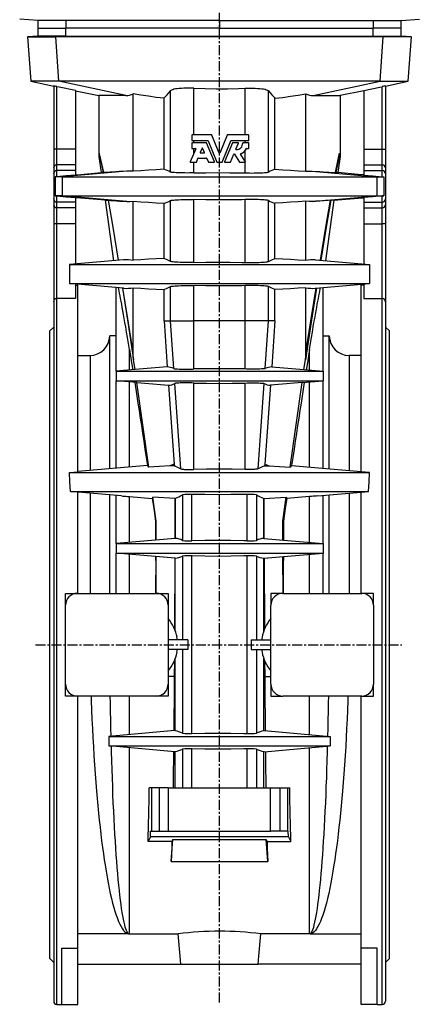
# Model space of a CAD drawing. Extents: x -1506 to 946, y -784 to 3315.
# Tile 4 of 7: x -1473 to -967, y 1193 to 2439. Entities that reach past the tile are written whole.
import ezdxf

# ---------------------------------------------------------------- set-up
doc = ezdxf.new("R2010")
doc.units = 0
doc.linetypes.add('CENTERX2', pattern=[20.32, 12.7, -2.54, 2.54, -2.54])
doc.layers.get('0').update_dxf_attribs({"linetype": 'CONTINUOUS'})

msp = doc.modelspace()

# ---------------------------------------------------------------- linework, layer by layer
at = {"color": 7, "linetype": 'CENTERX2'}
for p, q in [((-1220.2, 1194.9), (-1220.2, 3292.2)), ((-1453.3, 1647.7), (-989.2, 1647.7))]:
    msp.add_line(p, q, dxfattribs=at)
at = {"color": 7, "linetype": 'CONTINUOUS'}
for p, q in [((-1450.2, 2437.7), (-1473.2, 2439.4)), ((-1450.2, 2437.7), (-1450.2, 2427.7)), ((-1414.8, 2437.7), (-1450.2, 2437.7)), ((-1379.3, 2437.7), (-1414.8, 2437.7)), ((-1414.8, 2437.7), (-1414.8, 2437.7)), ((-1414.8, 2437.7), (-1414.8, 2427.7)), ((-1220.2, 2437.7), (-1379.3, 2437.7)), ((-1220.2, 2437.7), (-1220.2, 2439.4)), ((-1220.2, 2437.7), (-1061.2, 2437.7)), ((-1220.2, 2437.7), (-1220.2, 2427.7)), ((-1061.2, 2437.7), (-1025.7, 2437.7)), ((-1025.7, 2437.7), (-990.2, 2437.7)), ((-1025.7, 2437.7), (-1025.7, 2437.7)), ((-1025.7, 2437.7), (-1025.7, 2427.7)), ((-990.2, 2437.7), (-967.2, 2439.4)), ((-990.2, 2427.7), (-990.2, 2437.7)), ((-1450.2, 2417.7), (-1463.2, 2416.8)), ((-1450.2, 2427.7), (-1450.2, 2417.7)), ((-1450.2, 2427.7), (-1414.9, 2427.7)), ((-1414.9, 2417.7), (-1450.2, 2417.7)), ((-1427.6, 2416.8), (-1414.9, 2417.7)), ((-1414.8, 2427.7), (-1414.9, 2427.7)), ((-1414.9, 2417.7), (-1414.9, 2427.7)), ((-1414.9, 2417.7), (-1025.6, 2417.7)), ((-1220.2, 2427.7), (-1414.8, 2427.7)), ((-1220.2, 2427.7), (-1025.7, 2427.7)), ((-1025.7, 2427.7), (-1025.6, 2427.7)), ((-1025.6, 2417.7), (-1025.6, 2427.7)), ((-990.2, 2427.7), (-1025.6, 2427.7)), ((-1025.6, 2417.7), (-990.2, 2417.7)), ((-1012.9, 2416.8), (-1025.6, 2417.7)), ((-990.2, 2417.7), (-990.2, 2427.7)), ((-977.3, 2416.8), (-990.2, 2417.7)), ((-1463.2, 2416.8), (-1459.3, 2360.7)), ((-1463.2, 2416.8), (-1427.6, 2416.8)), ((-1012.9, 2416.8), (-1427.6, 2416.8)), ((-1423.7, 2360.7), (-1427.6, 2416.8)), ((-1016.7, 2360.7), (-1012.9, 2416.8)), ((-977.3, 2416.8), (-1012.9, 2416.8)), ((-981.2, 2360.7), (-977.3, 2416.8)), ((-1459.3, 2360.7), (-1430.2, 2354.6)), ((-1423.7, 2360.7), (-1459.3, 2360.7)), ((-1430.2, 2354.7), (-1430.2, 2274.9)), ((-1016.7, 2360.7), (-1423.7, 2360.7)), ((-1338.9, 2342.5), (-1423.7, 2360.7)), ((-1101.6, 2342.5), (-1016.7, 2360.7)), ((-1016.7, 2360.7), (-981.2, 2360.7)), ((-1010.2, 2354.6), (-981.2, 2360.7)), ((-1010.2, 2354.7), (-1010.2, 2274.9)), ((-1426.2, 2274.9), (-1426.2, 2353.8)), ((-1402.7, 2348.8), (-1402.7, 2274.9)), ((-1402.7, 2348.7), (-1373.2, 2342.5)), ((-1373.2, 2342.5), (-1373.2, 2268.9)), ((-1329.6, 2246.7), (-1329.6, 2344.6)), ((-1282.4, 2245.8), (-1282.4, 2348.5)), ((-1252.7, 2292.7), (-1252.7, 2351.8)), ((-1187.8, 2292.7), (-1187.8, 2351.8)), ((-1158.1, 2245.8), (-1158.1, 2348.5)), ((-1110.9, 2246.7), (-1110.9, 2344.6)), ((-1037.7, 2348.7), (-1067.3, 2342.5)), ((-1067.3, 2342.5), (-1067.3, 2268.9)), ((-1037.7, 2348.8), (-1037.7, 2274.9)), ((-1014.2, 2274.9), (-1014.2, 2353.8)), ((-1290.5, 2249.3), (-1290.5, 2339.1)), ((-1150, 2249.3), (-1150, 2339.1)), ((-1255.3, 2292.4), (-1255.3, 2285.9)), ((-1230.3, 2292.7), (-1254.9, 2292.7)), ((-1220.6, 2269.8), (-1230, 2292.5)), ((-1210.5, 2292.5), (-1219.9, 2269.8)), ((-1183.6, 2292.7), (-1210.2, 2292.7)), ((-1183.3, 2285.9), (-1183.3, 2292.4)), ((-1255.3, 2282.5), (-1255.3, 2276)), ((-1254.9, 2285.5), (-1235.1, 2285.5)), ((-1236.9, 2282.9), (-1254.9, 2282.9)), ((-1252.7, 2282.9), (-1252.7, 2285.5)), ((-1226.6, 2258.7), (-1236.6, 2282.7)), ((-1234.8, 2285.3), (-1223.6, 2258.4)), ((-1216.8, 2258.4), (-1205.7, 2285.3)), ((-1203.9, 2282.7), (-1213.9, 2258.7)), ((-1205.4, 2285.5), (-1183.6, 2285.5)), ((-1196.6, 2282.9), (-1203.6, 2282.9)), ((-1199.4, 2274.8), (-1196.2, 2282.4)), ((-1183.6, 2282.9), (-1190.5, 2282.9)), ((-1187.8, 2282.9), (-1187.8, 2285.5)), ((-1183.3, 2276), (-1183.3, 2282.5)), ((-1430.2, 2274.9), (-1430.2, 2251)), ((-1426.2, 2274.9), (-1430.2, 2274.9)), ((-1426.2, 2255), (-1426.2, 2274.9)), ((-1402.7, 2274.9), (-1426.2, 2274.9)), ((-1402.7, 2274.9), (-1402.7, 2255)), ((-1250.4, 2275.2), (-1257.2, 2258.7)), ((-1254.9, 2275.7), (-1250.7, 2275.7)), ((-1252.7, 2269.5), (-1252.7, 2275.7)), ((-1242.2, 2276), (-1244.6, 2270.4)), ((-1244.2, 2269.9), (-1239.6, 2269.9)), ((-1239.3, 2270.4), (-1241.6, 2276)), ((-1206.2, 2258.4), (-1202, 2268.4)), ((-1201.4, 2268.5), (-1195, 2258.4)), ((-1187.3, 2258.7), (-1193.5, 2268.4)), ((-1187.8, 2259.4), (-1187.8, 2272.9)), ((-1185.7, 2275.7), (-1183.6, 2275.7)), ((-1037.7, 2274.9), (-1037.7, 2255)), ((-1037.7, 2274.9), (-1014.2, 2274.9)), ((-1014.2, 2255), (-1014.2, 2274.9)), ((-1014.2, 2274.9), (-1010.2, 2274.9)), ((-1010.2, 2274.9), (-1010.2, 2251)), ((-1426.2, 2247.7), (-1426.2, 2255)), ((-1402.7, 2255), (-1426.2, 2255)), ((-1402.7, 2255), (-1402.7, 2247.7)), ((-1373, 2265.4), (-1370.1, 2245)), ((-1256.9, 2258.2), (-1249.8, 2258.2)), ((-1252.7, 2244.6), (-1252.7, 2258.2)), ((-1249.5, 2258.4), (-1247.6, 2263)), ((-1247.3, 2263.2), (-1236.5, 2263.2)), ((-1236.2, 2263), (-1234.3, 2258.4)), ((-1234, 2258.2), (-1227, 2258.2)), ((-1223.3, 2258.2), (-1217.2, 2258.2)), ((-1213.5, 2258.2), (-1206.5, 2258.2)), ((-1194.7, 2258.2), (-1187.6, 2258.2)), ((-1187.8, 2244.6), (-1187.8, 2258.2)), ((-1067.5, 2265.4), (-1070.4, 2245)), ((-1037.7, 2255), (-1037.7, 2247.7)), ((-1037.7, 2255), (-1014.2, 2255)), ((-1014.2, 2247.7), (-1014.2, 2255)), ((-1430.2, 2251), (-1430.2, 2243.7)), ((-1430.2, 2243.7), (-1430.2, 2211.8)), ((-1426.2, 2239.9), (-1426.2, 2247.7)), ((-1402.7, 2247.7), (-1426.2, 2247.7)), ((-1337.7, 2246.9), (-1419.4, 2239.7)), ((-1402.7, 2247.7), (-1402.7, 2242)), ((-1367.4, 2245.1), (-1370.1, 2245)), ((-1102.8, 2246.9), (-1021.1, 2239.7)), ((-1073.1, 2245.1), (-1070.4, 2245)), ((-1037.7, 2247.7), (-1037.7, 2242)), ((-1037.7, 2247.7), (-1014.2, 2247.7)), ((-1014.2, 2239.9), (-1014.2, 2247.7)), ((-1010.2, 2251), (-1010.2, 2243.7)), ((-1010.2, 2243.7), (-1010.2, 2211.8)), ((-1419.4, 2239.7), (-1428.5, 2239.7)), ((-1419.4, 2239.7), (-1021.1, 2239.7)), ((-1419.4, 2239.7), (-1419.4, 2215.7)), ((-1021.1, 2239.7), (-1012, 2239.7)), ((-1021.1, 2239.7), (-1021.1, 2215.7)), ((-1430.2, 2211.8), (-1430.2, 2204.5)), ((-1419.4, 2215.7), (-1428.5, 2215.7)), ((-1426.2, 2207.8), (-1426.2, 2215.5)), ((-1402.7, 2207.8), (-1426.2, 2207.8)), ((-1426.2, 2200.5), (-1426.2, 2207.8)), ((-1419.4, 2215.7), (-1021.1, 2215.7)), ((-1337.7, 2208.6), (-1419.4, 2215.7)), ((-1402.7, 2213.5), (-1402.7, 2207.8)), ((-1402.7, 2207.8), (-1402.7, 2200.5)), ((-1365.2, 2210.1), (-1354.5, 2133.6)), ((-1329.6, 2134.1), (-1329.6, 2208.8)), ((-1290.5, 2136.5), (-1290.5, 2206.2)), ((-1282.4, 2132.7), (-1282.4, 2209.7)), ((-1252.7, 2131.4), (-1252.7, 2210.9)), ((-1187.8, 2131.4), (-1187.8, 2210.9)), ((-1158.1, 2132.7), (-1158.1, 2209.7)), ((-1150, 2136.5), (-1150, 2206.2)), ((-1110.9, 2134.1), (-1110.9, 2208.8)), ((-1102.8, 2208.6), (-1021.1, 2215.7)), ((-1075.3, 2210.1), (-1086, 2133.6)), ((-1037.7, 2213.5), (-1037.7, 2207.8)), ((-1037.7, 2207.8), (-1037.7, 2200.5)), ((-1037.7, 2207.8), (-1014.2, 2207.8)), ((-1021.1, 2215.7), (-1012, 2215.7)), ((-1014.2, 2207.8), (-1014.2, 2215.5)), ((-1014.2, 2200.5), (-1014.2, 2207.8)), ((-1010.2, 2211.8), (-1010.2, 2204.5)), ((-1430.2, 2204.5), (-1430.2, 2180.1)), ((-1402.7, 2200.5), (-1426.2, 2200.5)), ((-1426.2, 2180.2), (-1426.2, 2200.5)), ((-1402.7, 2200.5), (-1402.7, 2180.2)), ((-1037.7, 2200.5), (-1037.7, 2180.2)), ((-1037.7, 2200.5), (-1014.2, 2200.5)), ((-1014.2, 2180.2), (-1014.2, 2200.5)), ((-1010.2, 2204.5), (-1010.2, 2180.1)), ((-1426.2, 2085.8), (-1426.2, 2180.2)), ((-1402.7, 2180.2), (-1426.2, 2180.2)), ((-1402.7, 2180.2), (-1402.7, 2129.4)), ((-1037.7, 2180.2), (-1037.7, 2129.4)), ((-1037.7, 2180.2), (-1014.2, 2180.2)), ((-1014.2, 2085.8), (-1014.2, 2180.2)), ((-1430.2, 2180.1), (-1430.2, 2082)), ((-1010.2, 2180.1), (-1010.2, 2082)), ((-1341.6, 2134.8), (-1410.2, 2128.7)), ((-1098.9, 2134.8), (-1030.2, 2128.7)), ((-1410.2, 2128.7), (-1410.2, 2104.7)), ((-1410.2, 2128.7), (-1030.2, 2128.7)), ((-1030.2, 2128.7), (-1030.2, 2104.7)), ((-1410.2, 2104.7), (-1030.2, 2104.7)), ((-1341.6, 2098.7), (-1410.2, 2104.7)), ((-1402.7, 2104.1), (-1402.7, 2085.8)), ((-1402.7, 2102.6), (-1399.7, 2102.6)), ((-1399.7, 1866.6), (-1399.7, 2102.6)), ((-1351.2, 1993.7), (-1351.2, 2099.6)), ((-1329.6, 2017.3), (-1329.6, 2099.3)), ((-1290.5, 2057.7), (-1290.5, 2097)), ((-1282.4, 2057.7), (-1282.4, 2100.8)), ((-1252.7, 2057.7), (-1252.7, 2102.1)), ((-1187.8, 2057.7), (-1187.8, 2102.1)), ((-1158.1, 2057.7), (-1158.1, 2100.8)), ((-1150, 2057.7), (-1150, 2097)), ((-1110.9, 2017.3), (-1110.9, 2099.3)), ((-1098.9, 2098.7), (-1030.2, 2104.7)), ((-1089.2, 1993.7), (-1089.2, 2099.6)), ((-1040.7, 1866.6), (-1040.7, 2102.6)), ((-1037.7, 2102.6), (-1040.7, 2102.6)), ((-1037.7, 2104.1), (-1037.7, 2085.8)), ((-1430.2, 2082), (-1430.2, 1196.7)), ((-1426.2, 1192.7), (-1426.2, 2085.8)), ((-1402.7, 2085.8), (-1426.2, 2085.8)), ((-1037.7, 2085.8), (-1014.2, 2085.8)), ((-1014.2, 1192.7), (-1014.2, 2085.8)), ((-1010.2, 2082), (-1010.2, 1196.7)), ((-1290.5, 2057.7), (-1282.4, 2057.7)), ((-1290.5, 2057.7), (-1286.3, 1999.3)), ((-1282.4, 2057.7), (-1252.7, 2057.7)), ((-1278.2, 1997.2), (-1282.4, 2057.7)), ((-1187.8, 2057.7), (-1252.7, 2057.7)), ((-1252.7, 1996.6), (-1252.7, 2057.7)), ((-1158.1, 2057.7), (-1187.8, 2057.7)), ((-1187.8, 1996.6), (-1187.8, 2057.7)), ((-1162.3, 1997.2), (-1158.1, 2057.7)), ((-1150, 2057.7), (-1158.1, 2057.7)), ((-1150, 2057.7), (-1154.1, 1999.3)), ((-1430.2, 2049.7), (-1435.2, 2044.7)), ((-1435.2, 1250.7), (-1435.2, 2044.7)), ((-1005.2, 2044.7), (-1010.2, 2049.7)), ((-1005.2, 1250.7), (-1005.2, 2044.7)), ((-1359.2, 1870.2), (-1359.2, 2038.6)), ((-1351.2, 2038.6), (-1359.2, 2038.6)), ((-1089.2, 2038.6), (-1081.2, 2038.6)), ((-1081.2, 1870.2), (-1081.2, 2038.6)), ((-1334.2, 1995.2), (-1334.2, 2021.3)), ((-1106.2, 1995.2), (-1106.2, 2021.3)), ((-1399.7, 2013.6), (-1384.2, 2013.6)), ((-1384.2, 2013.6), (-1384.2, 1868)), ((-1327.2, 1995.8), (-1329, 2008.3)), ((-1113.3, 1995.8), (-1111.5, 2008.3)), ((-1040.7, 2013.6), (-1056.2, 2013.6)), ((-1056.2, 2013.6), (-1056.2, 1868)), ((-1327.4, 1995.8), (-1351.2, 1993.7)), ((-1351.2, 1993.7), (-1089.2, 1993.7)), ((-1351.2, 1993.7), (-1351.2, 1981.7)), ((-1327.2, 1995.8), (-1327.4, 1995.8)), ((-1113.3, 1995.8), (-1113.1, 1995.8)), ((-1113.1, 1995.8), (-1089.2, 1993.7)), ((-1089.2, 1993.7), (-1089.2, 1981.7)), ((-1325.1, 1979.5), (-1351.2, 1981.7)), ((-1351.2, 1981.7), (-1089.2, 1981.7)), ((-1351.2, 1870.9), (-1351.2, 1981.7)), ((-1115.4, 1979.5), (-1089.2, 1981.7)), ((-1089.2, 1870.9), (-1089.2, 1981.7)), ((-1334.2, 1872.4), (-1334.2, 1980.3)), ((-1325.1, 1979.5), (-1324.9, 1979.5)), ((-1309.8, 1872.4), (-1324.9, 1979.5)), ((-1284.7, 1976.1), (-1277.5, 1876.1)), ((-1269.4, 1870.3), (-1276.9, 1978.2)), ((-1252.7, 1869.5), (-1252.7, 1978.8)), ((-1187.8, 1869.5), (-1187.8, 1978.8)), ((-1171.1, 1870.3), (-1163.6, 1978.2)), ((-1155.8, 1976.1), (-1163, 1876.1)), ((-1130.7, 1872.4), (-1115.6, 1979.5)), ((-1115.4, 1979.5), (-1115.6, 1979.5)), ((-1106.2, 1872.4), (-1106.2, 1980.3)), ((-1311.3, 1874.4), (-1399.7, 1866.7)), ((-1277.5, 1876.1), (-1283, 1873.9)), ((-1277.4, 1874.2), (-1283, 1873.9)), ((-1277.5, 1876.1), (-1277.4, 1874.2)), ((-1163, 1876.1), (-1163.1, 1874.2)), ((-1163.1, 1874.2), (-1157.5, 1873.9)), ((-1163, 1876.1), (-1157.5, 1873.9)), ((-1129.2, 1874.4), (-1040.7, 1866.7)), ((-1410, 1865.7), (-1399.7, 1866.6)), ((-1410, 1865.7), (-1030.5, 1865.7)), ((-1030.5, 1865.7), (-1040.7, 1866.6)), ((-1399.7, 1840.9), (-1409, 1841.7)), ((-1409, 1841.7), (-1031.5, 1841.7)), ((-1399.7, 1712.7), (-1399.7, 1840.9)), ((-1344.5, 1836), (-1399.7, 1840.8)), ((-1384.2, 1839.5), (-1384.2, 1712.7)), ((-1359.2, 1712.7), (-1359.2, 1837.3)), ((-1351.2, 1775.7), (-1351.2, 1836.6)), ((-1334.2, 1835.1), (-1305.4, 1832.6)), ((-1334.2, 1777.2), (-1334.2, 1835.1)), ((-1276.2, 1832.7), (-1304.6, 1834.5)), ((-1300.4, 1804.1), (-1304.6, 1834.5)), ((-1276.2, 1832.7), (-1276.5, 1782.3)), ((-1276.2, 1832.7), (-1276.2, 1832.8)), ((-1276.2, 1782.3), (-1276.2, 1832.8)), ((-1267.2, 1837.3), (-1267.2, 1779.7)), ((-1255.3, 1779.4), (-1255.3, 1837.9)), ((-1185.2, 1779.4), (-1185.2, 1837.9)), ((-1173.3, 1837.3), (-1173.3, 1779.7)), ((-1164.3, 1832.7), (-1135.9, 1834.5)), ((-1164.3, 1832.7), (-1164.3, 1832.8)), ((-1164.3, 1782.3), (-1164.3, 1832.8)), ((-1164.3, 1832.7), (-1164, 1782.3)), ((-1140.1, 1804.1), (-1135.9, 1834.5)), ((-1106.2, 1835.1), (-1135.1, 1832.6)), ((-1106.2, 1777.2), (-1106.2, 1835.1)), ((-1095.9, 1836), (-1040.7, 1840.8)), ((-1089.2, 1775.7), (-1089.2, 1836.6)), ((-1081.2, 1712.7), (-1081.2, 1837.3)), ((-1056.2, 1839.5), (-1056.2, 1712.7)), ((-1040.7, 1840.9), (-1031.5, 1841.7)), ((-1040.7, 1712.7), (-1040.7, 1840.9)), ((-1300.4, 1804.1), (-1301.2, 1804)), ((-1300.5, 1780.2), (-1300.4, 1804.1)), ((-1140.1, 1804.1), (-1139.3, 1804)), ((-1140, 1780.2), (-1140.1, 1804.1)), ((-1276.4, 1782.3), (-1351.2, 1775.7)), ((-1276.2, 1782.3), (-1276.4, 1782.3)), ((-1164.3, 1782.3), (-1164.1, 1782.3)), ((-1164.1, 1782.3), (-1089.2, 1775.7)), ((-1351.2, 1775.7), (-1089.2, 1775.7)), ((-1351.2, 1775.7), (-1351.2, 1763.7)), ((-1089.2, 1775.7), (-1089.2, 1763.7)), ((-1276.4, 1757.2), (-1351.2, 1763.7)), ((-1351.2, 1763.7), (-1089.2, 1763.7)), ((-1351.2, 1712.7), (-1351.2, 1763.7)), ((-1334.2, 1712.7), (-1334.2, 1762.3)), ((-1300.8, 1712.7), (-1300.6, 1759.3)), ((-1276.7, 1757.2), (-1277.2, 1667.6)), ((-1276.4, 1757.2), (-1276.2, 1757.2)), ((-1276.2, 1665), (-1276.2, 1757.2)), ((-1267.2, 1759.8), (-1267.2, 1653.7)), ((-1255.3, 1535.4), (-1255.3, 1760.1)), ((-1185.2, 1535.4), (-1185.2, 1760.1)), ((-1173.3, 1759.8), (-1173.3, 1653.7)), ((-1164.1, 1757.2), (-1164.3, 1757.2)), ((-1164.3, 1665), (-1164.3, 1757.2)), ((-1164.1, 1757.2), (-1089.2, 1763.7)), ((-1163.8, 1757.2), (-1163.3, 1667.6)), ((-1139.7, 1712.7), (-1139.9, 1759.3)), ((-1106.2, 1712.7), (-1106.2, 1762.3)), ((-1089.2, 1712.7), (-1089.2, 1763.7)), ((-1415.2, 1712.7), (-1400.2, 1712.7)), ((-1415.2, 1697.7), (-1415.2, 1712.7)), ((-1400.2, 1712.7), (-1300.2, 1712.7)), ((-1300.2, 1712.7), (-1285.2, 1712.7)), ((-1285.2, 1712.7), (-1285.2, 1697.7)), ((-1155.2, 1712.7), (-1155.2, 1697.7)), ((-1140.2, 1712.7), (-1155.2, 1712.7)), ((-1140.2, 1712.7), (-1040.2, 1712.7)), ((-1025.2, 1712.7), (-1040.2, 1712.7)), ((-1025.2, 1697.7), (-1025.2, 1712.7)), ((-1415.2, 1597.7), (-1415.2, 1697.7)), ((-1285.2, 1697.7), (-1285.2, 1597.7)), ((-1155.2, 1597.7), (-1155.2, 1697.7)), ((-1025.2, 1697.7), (-1025.2, 1597.7)), ((-1260.2, 1653.7), (-1285.2, 1653.7)), ((-1260.2, 1653.7), (-1260.2, 1641.7)), ((-1180.2, 1653.7), (-1180.2, 1641.7)), ((-1180.2, 1653.7), (-1155.2, 1653.7)), ((-1260.2, 1641.7), (-1285.2, 1641.7)), ((-1267.2, 1641.7), (-1267.2, 1535.8)), ((-1180.2, 1641.7), (-1155.2, 1641.7)), ((-1173.3, 1641.7), (-1173.3, 1535.8)), ((-1277.4, 1627.3), (-1277.5, 1607.7)), ((-1276.2, 1538.9), (-1276.2, 1630.5)), ((-1164.3, 1538.9), (-1164.3, 1630.5)), ((-1163.1, 1627.3), (-1163, 1607.7)), ((-1277.5, 1607.7), (-1285.2, 1607.7)), ((-1163, 1607.7), (-1155.2, 1607.7)), ((-1415.2, 1582.7), (-1415.2, 1597.7)), ((-1285.2, 1597.7), (-1285.2, 1582.7)), ((-1155.2, 1597.7), (-1155.2, 1582.7)), ((-1025.2, 1582.7), (-1025.2, 1597.7)), ((-1400.2, 1582.7), (-1415.2, 1582.7)), ((-1300.2, 1582.7), (-1400.2, 1582.7)), ((-1399.7, 1263.7), (-1399.7, 1582.7)), ((-1334.2, 1534), (-1334.2, 1582.7)), ((-1285.2, 1582.7), (-1300.2, 1582.7)), ((-1155.2, 1582.7), (-1140.2, 1582.7)), ((-1040.2, 1582.7), (-1140.2, 1582.7)), ((-1106.2, 1534), (-1106.2, 1582.7)), ((-1040.7, 1263.7), (-1040.7, 1582.7)), ((-1040.2, 1582.7), (-1025.2, 1582.7)), ((-1276.6, 1539.1), (-1360.2, 1531.7)), ((-1163.9, 1539.1), (-1080.2, 1531.7)), ((-1360.2, 1531.7), (-1080.2, 1531.7)), ((-1360.2, 1531.7), (-1360.2, 1519.7)), ((-1080.2, 1531.7), (-1080.2, 1519.7)), ((-1276.6, 1512.4), (-1360.2, 1519.7)), ((-1360.2, 1519.7), (-1080.2, 1519.7)), ((-1334.2, 1281.9), (-1334.2, 1517.5)), ((-1276.2, 1466.7), (-1276.2, 1512.6)), ((-1267.2, 1515.7), (-1267.2, 1466.7)), ((-1255.3, 1466.7), (-1255.3, 1516.1)), ((-1185.2, 1466.7), (-1185.2, 1516.1)), ((-1173.3, 1515.7), (-1173.3, 1466.7)), ((-1164.3, 1466.7), (-1164.3, 1512.6)), ((-1163.9, 1512.4), (-1080.2, 1519.7)), ((-1106.2, 1281.9), (-1106.2, 1517.5)), ((-1306.2, 1466.7), (-1309.1, 1466.7)), ((-1306.2, 1466.7), (-1306.2, 1411.7)), ((-1296.7, 1466.7), (-1306.2, 1466.7)), ((-1284.8, 1466.7), (-1296.7, 1466.7)), ((-1296.7, 1466.7), (-1296.7, 1411.7)), ((-1284.8, 1466.7), (-1155.7, 1466.7)), ((-1284.8, 1411.7), (-1284.8, 1466.7)), ((-1155.7, 1466.7), (-1143.8, 1466.7)), ((-1155.7, 1411.7), (-1155.7, 1466.7)), ((-1143.8, 1466.7), (-1134.3, 1466.7)), ((-1143.8, 1466.7), (-1143.8, 1411.7)), ((-1134.3, 1466.7), (-1134.3, 1411.7)), ((-1134.3, 1466.7), (-1131.4, 1466.7)), ((-1307.6, 1404.8), (-1307.4, 1411.7)), ((-1307.4, 1411.7), (-1306.2, 1411.7)), ((-1306.2, 1411.7), (-1296.7, 1411.7)), ((-1296.7, 1411.7), (-1284.8, 1411.7)), ((-1284.8, 1411.7), (-1155.7, 1411.7)), ((-1143.8, 1411.7), (-1155.7, 1411.7)), ((-1134.3, 1411.7), (-1143.8, 1411.7)), ((-1133.1, 1411.7), (-1134.3, 1411.7)), ((-1132.9, 1404.8), (-1133.1, 1411.7)), ((-1307.6, 1404.8), (-1310.6, 1398.8)), ((-1280.6, 1398.8), (-1310.6, 1398.8)), ((-1132.9, 1404.8), (-1307.6, 1404.8)), ((-1281.3, 1373.6), (-1279.3, 1401.3)), ((-1279.3, 1401.3), (-1280.6, 1398.8)), ((-1279.3, 1401.3), (-1161.1, 1401.3)), ((-1161.1, 1401.3), (-1159.9, 1398.8)), ((-1159.2, 1373.6), (-1161.1, 1401.3)), ((-1159.9, 1398.8), (-1129.9, 1398.8)), ((-1132.9, 1404.8), (-1129.9, 1398.8)), ((-1281.3, 1373.6), (-1159.2, 1373.6)), ((-1335.5, 1281.9), (-1399.7, 1281.9)), ((-1334.9, 1281.9), (-1335.5, 1281.9)), ((-1334.9, 1281.9), (-1334.2, 1281.9)), ((-1334.2, 1281.9), (-1272.6, 1281.9)), ((-1106.2, 1281.9), (-1167.9, 1281.9)), ((-1105.6, 1281.9), (-1106.2, 1281.9)), ((-1105.6, 1281.9), (-1105, 1281.9)), ((-1105, 1281.9), (-1040.7, 1281.9)), ((-1419.7, 1263.7), (-1399.7, 1263.7)), ((-1419.7, 1192.7), (-1419.7, 1263.7)), ((-1399.7, 1192.7), (-1399.7, 1263.7)), ((-1020.7, 1263.7), (-1040.7, 1263.7)), ((-1040.7, 1192.7), (-1040.7, 1263.7)), ((-1020.7, 1192.7), (-1020.7, 1263.7)), ((-1435.2, 1250.7), (-1430.2, 1245.7)), ((-1010.2, 1245.7), (-1005.2, 1250.7)), ((-1399.7, 1243.7), (-1269.2, 1243.7)), ((-1269.2, 1243.7), (-1171.3, 1243.7)), ((-1040.7, 1243.7), (-1171.3, 1243.7)), ((-1426.2, 1192.7), (-1419.7, 1192.7)), ((-1419.7, 1192.7), (-1399.7, 1192.7)), ((-1020.7, 1192.7), (-1040.7, 1192.7)), ((-1020.7, 1192.7), (-1014.2, 1192.7))]:
    msp.add_line(p, q, dxfattribs=at)
for points in [[(-1402.7, 2348.8), (-1423.3, 2353.2), (-1426.2, 2353.8)], [(-1338.9, 2342.5), (-1344.2, 2342.5), (-1349.1, 2342.5), (-1353.6, 2342.5), (-1357.5, 2342.5), (-1361.1, 2342.5), (-1364.2, 2342.5), (-1366.8, 2342.5), (-1369, 2342.5), (-1370.7, 2342.5), (-1372, 2342.5), (-1372.9, 2342.5), (-1373.2, 2342.5)], [(-1290.5, 2339.1), (-1300.4, 2340.3), (-1310.1, 2341.7), (-1319.9, 2343.1), (-1329.6, 2344.6)], [(-1252.7, 2351.8), (-1256, 2351.9), (-1259.3, 2351.9), (-1262.5, 2351.9), (-1265.6, 2351.8), (-1268.5, 2351.7), (-1271.2, 2351.5), (-1273.7, 2351.2), (-1275.9, 2350.9), (-1277.9, 2350.5), (-1279.5, 2350), (-1280.9, 2349.5), (-1281.8, 2349), (-1282.4, 2348.5)], [(-1252.7, 2351.8), (-1238.6, 2351.3), (-1224.4, 2351.1), (-1210.2, 2351.1), (-1196, 2351.5), (-1187.8, 2351.8)], [(-1187.8, 2351.8), (-1184.5, 2351.9), (-1181.2, 2351.9), (-1178, 2351.9), (-1174.9, 2351.8), (-1172, 2351.7), (-1169.3, 2351.5), (-1166.8, 2351.2), (-1164.5, 2350.9), (-1162.6, 2350.5), (-1161, 2350), (-1159.6, 2349.5), (-1158.7, 2349), (-1158.1, 2348.5)], [(-1150, 2339.1), (-1140.1, 2340.3), (-1130.4, 2341.7), (-1120.6, 2343.1), (-1110.9, 2344.6)], [(-1101.6, 2342.5), (-1096.2, 2342.5), (-1091.4, 2342.5), (-1086.9, 2342.5), (-1083, 2342.5), (-1079.4, 2342.5), (-1076.3, 2342.5), (-1073.7, 2342.5), (-1071.5, 2342.5), (-1069.8, 2342.5), (-1068.5, 2342.5), (-1067.6, 2342.5), (-1067.3, 2342.5)], [(-1037.7, 2348.8), (-1017.2, 2353.2), (-1014.2, 2353.8)], [(-1366.9, 2245.1), (-1370.3, 2261.8), (-1372.4, 2269.7), (-1373.2, 2268.9)], [(-1373.2, 2268.9), (-1373.2, 2267.2), (-1373, 2265.4)], [(-1073.5, 2245.1), (-1070.2, 2261.8), (-1068.1, 2269.7), (-1067.3, 2268.9)], [(-1067.3, 2268.9), (-1067.3, 2267.2), (-1067.5, 2265.4)], [(-1373, 2265.4), (-1372.2, 2266.5), (-1370.4, 2259.7), (-1367.4, 2245.1)], [(-1067.5, 2265.4), (-1068.3, 2266.5), (-1070.1, 2259.7), (-1073.1, 2245.1)], [(-1402.7, 2242.2), (-1396, 2242.7), (-1370.1, 2245)], [(-1366.9, 2245.1), (-1367.3, 2245.1), (-1367.4, 2245.1)], [(-1337.7, 2246.9), (-1342.7, 2246.6), (-1347.2, 2246.3), (-1351.5, 2246.1), (-1355.3, 2245.8), (-1358.8, 2245.6), (-1361.9, 2245.4), (-1364.6, 2245.3), (-1366.9, 2245.1)], [(-1329.6, 2246.7), (-1333.8, 2247), (-1337.7, 2246.9)], [(-1290.5, 2249.3), (-1300.3, 2248.7), (-1310.1, 2248), (-1319.9, 2247.4), (-1329.6, 2246.7)], [(-1252.7, 2244.6), (-1255.5, 2244.6), (-1258.3, 2244.6), (-1261, 2244.5), (-1264.2, 2244.6), (-1267.2, 2244.6), (-1270.1, 2244.7), (-1272.7, 2244.7), (-1275.1, 2244.9), (-1277.2, 2245), (-1279, 2245.2), (-1280.4, 2245.3), (-1281.5, 2245.5), (-1282, 2245.7), (-1282.4, 2245.8)], [(-1252.7, 2244.6), (-1237.5, 2244.9), (-1222.3, 2245), (-1207.1, 2244.9), (-1191.8, 2244.7), (-1187.8, 2244.6)], [(-1187.8, 2244.6), (-1185, 2244.6), (-1182.2, 2244.6), (-1179.5, 2244.5), (-1176.3, 2244.6), (-1173.3, 2244.6), (-1170.4, 2244.7), (-1167.8, 2244.7), (-1165.4, 2244.9), (-1163.3, 2245), (-1161.5, 2245.2), (-1160.1, 2245.3), (-1159, 2245.5), (-1158.4, 2245.7), (-1158.1, 2245.8)], [(-1150, 2249.3), (-1140.2, 2248.7), (-1130.4, 2248), (-1120.6, 2247.4), (-1110.9, 2246.7)], [(-1110.9, 2246.7), (-1106.7, 2247), (-1102.8, 2246.9)], [(-1102.8, 2246.9), (-1097.8, 2246.6), (-1093.2, 2246.3), (-1089, 2246.1), (-1085.2, 2245.8), (-1081.7, 2245.6), (-1078.6, 2245.4), (-1075.9, 2245.3), (-1073.5, 2245.1)], [(-1073.5, 2245.1), (-1073.2, 2245.1), (-1073.1, 2245.1)], [(-1037.7, 2242.2), (-1044.5, 2242.7), (-1070.4, 2245)], [(-1426.2, 2239.9), (-1427.3, 2239.9), (-1428.3, 2239.8), (-1428.5, 2239.7)], [(-1428.5, 2239.7), (-1428.5, 2237.8), (-1428.5, 2235.7), (-1428.5, 2233.7), (-1428.5, 2231.6), (-1428.5, 2229.5), (-1428.5, 2227.3), (-1428.5, 2225.2), (-1428.5, 2223.1), (-1428.5, 2221.1), (-1428.5, 2219.1), (-1428.5, 2217.2), (-1428.5, 2215.7)], [(-1402.7, 2242), (-1414.5, 2241), (-1426.2, 2239.9)], [(-1037.7, 2242), (-1026, 2241), (-1014.2, 2239.9)], [(-1014.2, 2239.9), (-1013.2, 2239.9), (-1012.2, 2239.8), (-1012, 2239.7)], [(-1012, 2239.7), (-1012, 2237.8), (-1012, 2235.7), (-1012, 2233.7), (-1012, 2231.6), (-1012, 2229.5), (-1012, 2227.3), (-1012, 2225.2), (-1012, 2223.1), (-1012, 2221.1), (-1012, 2219.1), (-1012, 2217.2), (-1012, 2215.7)], [(-1428.5, 2215.7), (-1427.6, 2215.7), (-1426.5, 2215.6), (-1426.2, 2215.5)], [(-1426.2, 2215.5), (-1414.5, 2214.5), (-1402.7, 2213.5)], [(-1365.2, 2210.1), (-1396, 2212.8), (-1402.7, 2213.3)], [(-1365.2, 2210.1), (-1363.2, 2210), (-1361.2, 2210)], [(-1361.2, 2210), (-1355.5, 2176), (-1348.7, 2134.1)], [(-1360.7, 2210), (-1357.7, 2209.8), (-1354.3, 2209.6), (-1350.7, 2209.4), (-1346.7, 2209.1), (-1342.4, 2208.9), (-1337.7, 2208.6)], [(-1348.1, 2134.2), (-1355, 2175.9), (-1360.7, 2210)], [(-1337.7, 2208.6), (-1333.8, 2208.5), (-1329.6, 2208.8)], [(-1329.6, 2208.8), (-1319.9, 2208.1), (-1310.1, 2207.5), (-1300.4, 2206.8), (-1290.5, 2206.2)], [(-1282.4, 2209.7), (-1281.9, 2209.9), (-1281.1, 2210), (-1280.1, 2210.2), (-1278.5, 2210.4), (-1276.7, 2210.5), (-1274.5, 2210.7), (-1272, 2210.8), (-1269.3, 2210.9), (-1266.4, 2210.9), (-1263.3, 2210.9), (-1260.1, 2210.9), (-1256.8, 2210.9), (-1254.8, 2210.9), (-1252.7, 2210.9)], [(-1187.8, 2210.9), (-1191.8, 2210.8), (-1207, 2210.6), (-1222.3, 2210.5), (-1237.5, 2210.6), (-1252.7, 2210.9)], [(-1158.1, 2209.7), (-1158.6, 2209.9), (-1159.4, 2210), (-1160.4, 2210.2), (-1162, 2210.4), (-1163.8, 2210.5), (-1166, 2210.7), (-1168.5, 2210.8), (-1171.2, 2210.9), (-1174.1, 2210.9), (-1177.2, 2210.9), (-1180.4, 2210.9), (-1183.7, 2210.9), (-1185.7, 2210.9), (-1187.8, 2210.9)], [(-1110.9, 2208.8), (-1120.6, 2208.1), (-1130.4, 2207.5), (-1140.1, 2206.8), (-1150, 2206.2)], [(-1102.8, 2208.6), (-1106.7, 2208.5), (-1110.9, 2208.8)], [(-1079.8, 2210), (-1082.8, 2209.8), (-1086.2, 2209.6), (-1089.8, 2209.4), (-1093.8, 2209.1), (-1098.1, 2208.9), (-1102.8, 2208.6)], [(-1092.3, 2134.2), (-1085.5, 2175.9), (-1079.8, 2210)], [(-1079.3, 2210), (-1085, 2176), (-1091.8, 2134.1)], [(-1075.3, 2210.1), (-1077.3, 2210), (-1079.3, 2210)], [(-1075.3, 2210.1), (-1044.5, 2212.8), (-1037.7, 2213.3)], [(-1014.2, 2215.5), (-1026, 2214.5), (-1037.7, 2213.5)], [(-1012, 2215.7), (-1012.9, 2215.7), (-1014, 2215.6), (-1014.2, 2215.5)], [(-1290.5, 2136.5), (-1300.3, 2136), (-1310.1, 2135.4), (-1319.9, 2134.8), (-1329.6, 2134.1)], [(-1282.4, 2132.7), (-1286.5, 2134.7), (-1290.5, 2136.5)], [(-1252.7, 2131.4), (-1255.5, 2131.3), (-1258.3, 2131.3), (-1261, 2131.3), (-1264.2, 2131.3), (-1267.2, 2131.4), (-1270.1, 2131.5), (-1272.7, 2131.6), (-1275.1, 2131.7), (-1277.2, 2131.8), (-1279, 2132), (-1280.4, 2132.2), (-1281.5, 2132.4), (-1282, 2132.6), (-1282.4, 2132.7)], [(-1252.7, 2131.4), (-1237.5, 2131.6), (-1222.3, 2131.7), (-1207.1, 2131.6), (-1191.9, 2131.5), (-1187.8, 2131.4)], [(-1187.8, 2131.4), (-1185, 2131.3), (-1182.2, 2131.3), (-1179.5, 2131.3), (-1176.3, 2131.3), (-1173.3, 2131.4), (-1170.4, 2131.5), (-1167.8, 2131.6), (-1165.4, 2131.7), (-1163.3, 2131.8), (-1161.5, 2132), (-1160.1, 2132.2), (-1159, 2132.4), (-1158.4, 2132.6), (-1158.1, 2132.7)], [(-1158.1, 2132.7), (-1154, 2134.7), (-1150, 2136.5)], [(-1150, 2136.5), (-1140.2, 2136), (-1130.4, 2135.4), (-1120.6, 2134.8), (-1110.9, 2134.1)], [(-1334.2, 2021.3), (-1335.5, 2029), (-1336.7, 2036.3), (-1337.9, 2043.3), (-1339, 2049.9), (-1339.9, 2055.4), (-1340.8, 2060.5), (-1341.7, 2065.4), (-1342.5, 2070), (-1343.3, 2074.4), (-1344, 2078.5), (-1344.7, 2082.3), (-1345.4, 2085.8), (-1346.1, 2089.3), (-1346.7, 2092.4), (-1347.3, 2095.2), (-1347.9, 2097.8), (-1348.2, 2099.3)], [(-1343.1, 2098.9), (-1336.4, 2056), (-1329, 2008.3)], [(-1329.6, 2017.3), (-1336.3, 2060), (-1342.5, 2098.8)], [(-1329.6, 2099.3), (-1319.9, 2098.7), (-1310.1, 2098.1), (-1300.4, 2097.5), (-1290.5, 2097)], [(-1290.5, 2097), (-1286.5, 2098.7), (-1282.4, 2100.8)], [(-1282.4, 2100.8), (-1281.9, 2101), (-1281.1, 2101.2), (-1280.1, 2101.3), (-1278.5, 2101.5), (-1276.7, 2101.7), (-1274.5, 2101.8), (-1272, 2102), (-1269.3, 2102.1), (-1266.4, 2102.1), (-1263.3, 2102.2), (-1260.1, 2102.2), (-1256.8, 2102.2), (-1254.8, 2102.1), (-1252.7, 2102.1)], [(-1187.8, 2102.1), (-1191.9, 2102), (-1207.1, 2101.9), (-1222.3, 2101.8), (-1237.5, 2101.9), (-1252.7, 2102.1)], [(-1158.1, 2100.8), (-1158.6, 2101), (-1159.4, 2101.2), (-1160.4, 2101.3), (-1162, 2101.5), (-1163.8, 2101.7), (-1166, 2101.8), (-1168.5, 2102), (-1171.2, 2102.1), (-1174.1, 2102.1), (-1177.2, 2102.2), (-1180.4, 2102.2), (-1183.7, 2102.2), (-1185.7, 2102.1), (-1187.8, 2102.1)], [(-1150, 2097), (-1154, 2098.7), (-1158.1, 2100.8)], [(-1110.9, 2099.3), (-1120.6, 2098.7), (-1130.4, 2098.1), (-1140.1, 2097.5), (-1150, 2097)], [(-1097.4, 2098.9), (-1104.1, 2056), (-1111.5, 2008.3)], [(-1110.9, 2017.3), (-1104.2, 2060), (-1098, 2098.8)], [(-1106.2, 2021.3), (-1105, 2029), (-1103.8, 2036.3), (-1102.6, 2043.3), (-1101.5, 2049.9), (-1100.6, 2055.4), (-1099.7, 2060.5), (-1098.8, 2065.4), (-1098, 2070), (-1097.2, 2074.4), (-1096.5, 2078.5), (-1095.8, 2082.3), (-1095.1, 2085.8), (-1094.4, 2089.3), (-1093.8, 2092.4), (-1093.2, 2095.2), (-1092.6, 2097.8), (-1092.3, 2099.3)], [(-1334.2, 2021.3), (-1332.9, 2013.1), (-1331.5, 2004.5), (-1330.1, 1995.6)], [(-1106.2, 2021.3), (-1107.6, 2013.1), (-1109, 2004.5), (-1110.4, 1995.6)], [(-1329, 2008.3), (-1329.4, 2012.8), (-1329.6, 2017.3)], [(-1111.5, 2008.3), (-1111, 2012.8), (-1110.9, 2017.3)], [(-1286.3, 1999.3), (-1296.6, 1998.4), (-1306.8, 1997.6), (-1317, 1996.7), (-1327.2, 1995.8)], [(-1278.2, 1997.2), (-1277.8, 1997), (-1277.1, 1996.9), (-1276.2, 1996.8), (-1274.9, 1996.7), (-1273.3, 1996.6), (-1271.4, 1996.5), (-1269.3, 1996.5), (-1266.9, 1996.4), (-1264.4, 1996.4), (-1261.8, 1996.4), (-1259, 1996.4), (-1256.2, 1996.5), (-1254.4, 1996.5), (-1252.7, 1996.6)], [(-1187.8, 1996.6), (-1204, 1996.9), (-1220.2, 1997), (-1236.5, 1996.9), (-1252.7, 1996.6)], [(-1162.3, 1997.2), (-1162.7, 1997), (-1163.4, 1996.9), (-1164.3, 1996.8), (-1165.6, 1996.7), (-1167.2, 1996.6), (-1169.1, 1996.5), (-1171.2, 1996.5), (-1173.6, 1996.4), (-1176.1, 1996.4), (-1178.7, 1996.4), (-1181.5, 1996.4), (-1184.3, 1996.5), (-1186, 1996.5), (-1187.8, 1996.6)], [(-1154.1, 1999.3), (-1143.9, 1998.4), (-1133.7, 1997.6), (-1123.5, 1996.7), (-1113.3, 1995.8)], [(-1327.6, 1979.7), (-1326.3, 1971.1), (-1324.9, 1962.2), (-1323.5, 1953.2), (-1322.1, 1944), (-1320.6, 1934.5), (-1319.2, 1924.9), (-1317.7, 1915.1), (-1316.2, 1905.2), (-1314.7, 1895.1), (-1313.1, 1884.8), (-1311.6, 1874.4)], [(-1324.9, 1979.5), (-1314.9, 1978.6), (-1304.8, 1977.8), (-1294.8, 1976.9), (-1284.7, 1976.1)], [(-1252.7, 1978.8), (-1255.4, 1978.9), (-1258.1, 1978.9), (-1260.8, 1979), (-1263.3, 1979), (-1265.7, 1979), (-1267.9, 1978.9), (-1270, 1978.9), (-1271.8, 1978.8), (-1273.4, 1978.7), (-1274.7, 1978.6), (-1275.8, 1978.5), (-1276.5, 1978.4), (-1276.9, 1978.2)], [(-1252.7, 1978.8), (-1236.5, 1978.5), (-1220.2, 1978.3), (-1204, 1978.5), (-1187.8, 1978.8)], [(-1187.8, 1978.8), (-1185.1, 1978.9), (-1182.4, 1978.9), (-1179.7, 1979), (-1177.2, 1979), (-1174.8, 1979), (-1172.6, 1978.9), (-1170.5, 1978.9), (-1168.7, 1978.8), (-1167.1, 1978.7), (-1165.8, 1978.6), (-1164.7, 1978.5), (-1164, 1978.4), (-1163.6, 1978.2)], [(-1115.6, 1979.5), (-1125.6, 1978.6), (-1135.6, 1977.8), (-1145.7, 1976.9), (-1155.8, 1976.1)], [(-1112.9, 1979.7), (-1114.2, 1971.1), (-1115.6, 1962.2), (-1117, 1953.2), (-1118.4, 1944), (-1119.9, 1934.5), (-1121.3, 1924.9), (-1122.8, 1915.1), (-1124.3, 1905.2), (-1125.8, 1895.1), (-1127.4, 1884.8), (-1128.9, 1874.4)], [(-1283, 1873.9), (-1296.4, 1873.2), (-1309.8, 1872.4)], [(-1277.4, 1874.2), (-1273.4, 1872.3), (-1269.4, 1870.3)], [(-1269.4, 1870.3), (-1268.8, 1870.1), (-1267.8, 1869.9), (-1266.8, 1869.8), (-1265.7, 1869.7), (-1264.4, 1869.6), (-1263, 1869.6), (-1261.4, 1869.5), (-1259.7, 1869.5), (-1257.9, 1869.5), (-1256.1, 1869.5), (-1254.2, 1869.5), (-1252.7, 1869.5)], [(-1187.8, 1869.5), (-1204, 1869.7), (-1220.2, 1869.8), (-1236.5, 1869.7), (-1252.7, 1869.5)], [(-1171.1, 1870.3), (-1171.7, 1870.1), (-1172.7, 1869.9), (-1173.6, 1869.8), (-1174.8, 1869.7), (-1176.1, 1869.6), (-1177.5, 1869.6), (-1179.1, 1869.5), (-1180.8, 1869.5), (-1182.5, 1869.5), (-1184.4, 1869.5), (-1186.3, 1869.5), (-1187.8, 1869.5)], [(-1163.1, 1874.2), (-1167.1, 1872.3), (-1171.1, 1870.3)], [(-1157.5, 1873.9), (-1144.1, 1873.2), (-1130.7, 1872.4)], [(-1409, 1841.7), (-1409.6, 1853.8), (-1410, 1865.7)], [(-1031.5, 1841.7), (-1030.9, 1853.8), (-1030.5, 1865.7)], [(-1344.5, 1836), (-1342.7, 1835.8), (-1340.8, 1835.7), (-1338.8, 1835.5), (-1336.7, 1835.3), (-1334.2, 1835.1)], [(-1305.4, 1832.6), (-1304, 1823.1), (-1302.6, 1813.6), (-1301.2, 1804)], [(-1185.2, 1837.9), (-1189.6, 1837.8), (-1206, 1837.6), (-1222.5, 1837.5), (-1238.9, 1837.6), (-1255.3, 1837.9)], [(-1135.1, 1832.6), (-1136.5, 1823.1), (-1137.9, 1813.6), (-1139.3, 1804)], [(-1095.9, 1836), (-1097.8, 1835.8), (-1099.7, 1835.7), (-1101.7, 1835.5), (-1103.8, 1835.3), (-1106.2, 1835.1)], [(-1301.2, 1804), (-1301.2, 1796.1), (-1301.2, 1788.1), (-1301.1, 1780.1)], [(-1139.3, 1804), (-1139.3, 1796.1), (-1139.3, 1788.1), (-1139.4, 1780.1)], [(-1255.3, 1779.4), (-1238.9, 1779.8), (-1222.5, 1780), (-1206.1, 1779.9), (-1189.6, 1779.5), (-1185.2, 1779.4)], [(-1301.1, 1759.4), (-1301, 1748.5), (-1301, 1737.6), (-1301, 1726.6), (-1301, 1715.7), (-1301, 1712.7)], [(-1185.2, 1760.1), (-1189.6, 1760), (-1206, 1759.6), (-1222.5, 1759.5), (-1238.9, 1759.7), (-1255.3, 1760.1)], [(-1139.4, 1759.4), (-1139.5, 1748.5), (-1139.5, 1737.6), (-1139.5, 1726.6), (-1139.5, 1715.7), (-1139.5, 1712.7)], [(-1277.5, 1607.7), (-1277.6, 1596), (-1277.7, 1584.4), (-1277.8, 1572.9), (-1277.9, 1561.4), (-1278, 1550.1), (-1278.1, 1538.9)], [(-1163, 1607.7), (-1162.9, 1596), (-1162.8, 1584.4), (-1162.7, 1572.9), (-1162.6, 1561.4), (-1162.5, 1550.1), (-1162.4, 1538.9)], [(-1382.8, 1582.7), (-1382.6, 1577), (-1382.2, 1565.1), (-1381.7, 1553.4), (-1381.2, 1541.7), (-1380.6, 1530.2), (-1379.9, 1518.8), (-1379.2, 1507.2), (-1378.5, 1495.8), (-1377.7, 1484.5), (-1376.9, 1473.5), (-1376, 1462.6), (-1375.2, 1453.1), (-1374.3, 1443.7), (-1373.4, 1434.6), (-1372.5, 1425.6), (-1371.5, 1416.8), (-1370.5, 1408.1), (-1369.5, 1399.6), (-1368.4, 1391.3), (-1367.3, 1383.3), (-1366.2, 1375.6), (-1365.2, 1369.1), (-1363.9, 1361.2), (-1362.6, 1353.7), (-1361.2, 1346.5), (-1359.9, 1339.6), (-1358.5, 1333), (-1357, 1326.8), (-1355.6, 1320.9), (-1354.1, 1315.4), (-1352.6, 1310.4), (-1351.1, 1305.7), (-1349.5, 1301.5), (-1348, 1297.6), (-1346.4, 1294.1), (-1344.8, 1291), (-1343.2, 1288.4), (-1341.6, 1286.2), (-1340.1, 1284.6), (-1338.6, 1283.3), (-1337, 1282.4), (-1335.5, 1281.9)], [(-1357.6, 1532), (-1357.8, 1542.3), (-1358, 1552.8), (-1358.2, 1563.4), (-1358.4, 1574.1), (-1358.6, 1582.5), (-1358.6, 1582.7)], [(-1057.7, 1582.7), (-1057.9, 1577), (-1058.3, 1565.1), (-1058.8, 1553.4), (-1059.3, 1541.7), (-1059.9, 1530.2), (-1060.5, 1518.8), (-1061.2, 1507.2), (-1062, 1495.8), (-1062.8, 1484.5), (-1063.6, 1473.5), (-1064.5, 1462.6), (-1065.3, 1453.1), (-1066.2, 1443.7), (-1067.1, 1434.6), (-1068, 1425.6), (-1069, 1416.8), (-1070, 1408.1), (-1071, 1399.6), (-1072.1, 1391.3), (-1073.2, 1383.3), (-1074.3, 1375.6), (-1075.3, 1369.1), (-1076.6, 1361.2), (-1077.9, 1353.7), (-1079.3, 1346.5), (-1080.6, 1339.6), (-1082, 1333), (-1083.5, 1326.8), (-1084.9, 1320.9), (-1086.4, 1315.4), (-1087.9, 1310.4), (-1089.4, 1305.7), (-1091, 1301.5), (-1092.5, 1297.6), (-1094.1, 1294.1), (-1095.7, 1291), (-1097.3, 1288.4), (-1098.9, 1286.2), (-1100.4, 1284.6), (-1101.9, 1283.3), (-1103.4, 1282.4), (-1105, 1281.9)], [(-1082.9, 1532), (-1082.7, 1542.3), (-1082.5, 1552.8), (-1082.3, 1563.4), (-1082.1, 1574.1), (-1081.9, 1582.5), (-1081.9, 1582.7)], [(-1276.2, 1538.9), (-1276.4, 1539), (-1276.6, 1539.1)], [(-1255.3, 1535.4), (-1238.9, 1535.8), (-1222.5, 1536), (-1206.1, 1535.9), (-1189.6, 1535.6), (-1185.2, 1535.4)], [(-1164.3, 1538.9), (-1164.1, 1539), (-1163.9, 1539.1)], [(-1334.9, 1281.9), (-1335, 1281.9), (-1335.8, 1282.5), (-1336.5, 1283.3), (-1337.2, 1284.5), (-1337.9, 1286), (-1338.7, 1288.1), (-1339.5, 1290.5), (-1340.3, 1293.4), (-1341.1, 1296.7), (-1341.9, 1300.4), (-1342.6, 1304.5), (-1343.4, 1309.1), (-1344.2, 1314), (-1344.9, 1319.2), (-1345.6, 1324.7), (-1346.3, 1330.7), (-1347, 1336.9), (-1347.7, 1343.7), (-1348.4, 1350.7), (-1349.1, 1358.2), (-1349.7, 1365.9), (-1350.3, 1373.8), (-1350.9, 1381.9), (-1351.5, 1390.3), (-1352.1, 1399.1), (-1352.6, 1408), (-1353.2, 1417.5), (-1353.7, 1427.3), (-1354.2, 1437.3), (-1354.7, 1447.6), (-1355.1, 1458.1), (-1355.5, 1468.5), (-1355.9, 1479.1), (-1356.3, 1489.9), (-1356.7, 1500.9), (-1357, 1512), (-1357.2, 1519.5)], [(-1278.4, 1512.6), (-1278.6, 1500.8), (-1278.7, 1489.2), (-1278.9, 1477.9), (-1279.1, 1466.7)], [(-1276.6, 1512.4), (-1276.4, 1512.5), (-1276.2, 1512.6)], [(-1185.2, 1516.1), (-1189.6, 1515.9), (-1206, 1515.6), (-1222.5, 1515.5), (-1238.9, 1515.7), (-1255.3, 1516.1)], [(-1163.9, 1512.4), (-1164.1, 1512.5), (-1164.3, 1512.6)], [(-1162.1, 1512.6), (-1161.9, 1500.8), (-1161.8, 1489.2), (-1161.6, 1477.9), (-1161.4, 1466.7)], [(-1105.6, 1281.9), (-1105.5, 1281.9), (-1104.7, 1282.5), (-1104, 1283.3), (-1103.3, 1284.5), (-1102.6, 1286), (-1101.8, 1288.1), (-1101, 1290.5), (-1100.2, 1293.4), (-1099.4, 1296.7), (-1098.6, 1300.4), (-1097.9, 1304.5), (-1097.1, 1309.1), (-1096.3, 1314), (-1095.6, 1319.2), (-1094.9, 1324.7), (-1094.2, 1330.7), (-1093.5, 1336.9), (-1092.8, 1343.7), (-1092.1, 1350.7), (-1091.4, 1358.2), (-1090.8, 1365.9), (-1090.2, 1373.8), (-1089.6, 1381.9), (-1089, 1390.3), (-1088.4, 1399.1), (-1087.9, 1408), (-1087.3, 1417.5), (-1086.8, 1427.3), (-1086.3, 1437.3), (-1085.8, 1447.6), (-1085.4, 1458.1), (-1085, 1468.5), (-1084.5, 1479.1), (-1084.2, 1489.9), (-1083.8, 1500.9), (-1083.5, 1512), (-1083.3, 1519.5)], [(-1310.6, 1398.8), (-1310.4, 1406.6), (-1310.2, 1414.6), (-1310, 1422.8), (-1309.8, 1431.3), (-1309.6, 1439.9), (-1309.5, 1448.6), (-1309.3, 1457.6), (-1309.1, 1466.7)], [(-1129.9, 1398.8), (-1130.1, 1406.6), (-1130.3, 1414.6), (-1130.5, 1422.8), (-1130.7, 1431.3), (-1130.9, 1439.9), (-1131, 1448.6), (-1131.2, 1457.6), (-1131.4, 1466.7)], [(-1280.6, 1398.8), (-1280.8, 1390.1), (-1281.1, 1381.7), (-1281.3, 1373.6)], [(-1159.9, 1398.8), (-1159.7, 1390.1), (-1159.4, 1381.7), (-1159.2, 1373.6)], [(-1269.2, 1243.7), (-1270.1, 1253.6), (-1272.6, 1281.9)], [(-1171.3, 1243.7), (-1170.4, 1253.6), (-1167.9, 1281.9)]]:
    msp.add_lwpolyline(points, dxfattribs=at)
for centre, radius, start, end in [((-1480.7, 2102.6), 257.1, 77.7731, 78.6837), ((-959.8, 2102.6), 257.1, 101.3163, 102.2269), ((-1339.6, 2366.4), 23.9, 271.6777, 294.7418), ((-1359.3, 2406.7), 96.4, 315.4769, 322.8694), ((-1081.2, 2406.7), 96.4, 217.1306, 224.5231), ((-1100.9, 2366.4), 23.9, 245.2582, 268.3223), ((-1254.9, 2292.4), 0.36, 90, 180), ((-1230.3, 2292.4), 0.36, 22.5, 90), ((-1210.2, 2292.4), 0.36, 90, 157.5), ((-1183.6, 2292.4), 0.36, 0, 90), ((-1254.9, 2285.9), 0.36, 180, 270), ((-1254.9, 2282.5), 0.36, 90, 180), ((-1236.9, 2282.5), 0.36, 22.5, 90), ((-1235.1, 2285.2), 0.36, 22.5, 90), ((-1205.4, 2285.2), 0.36, 90, 157.5), ((-1203.6, 2282.5), 0.36, 90, 157.5), ((-1198.8, 2282.2), 7.92, 267.7158, 2.1429), ((-1196.6, 2282.5), 0.36, 337.5, 90), ((-1190.5, 2282.5), 0.36, 90, 182.1429), ((-1183.6, 2285.9), 0.36, 270, 0), ((-1183.6, 2282.5), 0.36, 0, 90), ((-1254.9, 2276), 0.36, 180, 270), ((-1250.7, 2275.3), 0.36, 337.5, 90), ((-1244.2, 2270.2), 0.36, 157.5, 270), ((-1241.9, 2275.8), 0.36, 22.5, 157.5), ((-1239.6, 2270.2), 0.36, 270, 22.5), ((-1220.2, 2270), 0.36, 202.5, 337.5), ((-1201.7, 2268.3), 0.36, 32.5, 157.5), ((-1199.1, 2274.7), 0.36, 157.5, 267.7158), ((-1193.2, 2268.6), 0.36, 112.2564, 212.5), ((-1198.8, 2282.2), 14.4, 292.2564, 332.1713), ((-1185.7, 2275.3), 0.36, 90, 152.1713), ((-1183.6, 2276), 0.36, 270, 0), ((-1426.3, 2251), 3.99, 89.8857, 179.8956), ((-1256.9, 2258.5), 0.36, 157.5, 270), ((-1249.8, 2258.5), 0.36, 270, 337.5), ((-1247.3, 2262.9), 0.36, 90, 157.5), ((-1236.5, 2262.9), 0.36, 22.5, 90), ((-1234, 2258.5), 0.36, 202.5, 270), ((-1227, 2258.5), 0.36, 270, 22.5), ((-1223.3, 2258.5), 0.36, 202.5, 270), ((-1217.2, 2258.5), 0.36, 270, 337.5), ((-1213.5, 2258.5), 0.36, 157.5, 270), ((-1206.5, 2258.5), 0.36, 270, 337.5), ((-1194.7, 2258.5), 0.36, 212.5, 270), ((-1187.6, 2258.5), 0.36, 270, 32.5), ((-1014.2, 2251), 3.99, 0.1044, 90.1143), ((-1426.3, 2243.7), 3.99, 89.8866, 179.8955), ((-1308.2, 2197), 55.2, 62.1688, 71.355), ((-1132.3, 2197), 55.2, 108.645, 117.8312), ((-1014.2, 2243.7), 3.99, 0.1045, 90.1134), ((-1426.3, 2211.8), 3.99, 180.1045, 270.1134), ((-1361.3, 2201.1), 8.88, 86.0004, 89.0919), ((-1308.2, 2258.5), 55.2, 288.6448, 297.8314), ((-1132.3, 2258.5), 55.2, 242.1686, 251.3552), ((-1079.2, 2201.1), 8.88, 90.9081, 93.9996), ((-1014.2, 2211.8), 3.99, 269.8866, 359.8955), ((-1426.3, 2204.5), 3.99, 180.1045, 270.1134), ((-1014.2, 2204.5), 3.99, 269.8866, 359.8955), ((-1427.3, 2128.9), 51.3, 88.8373, 93.3055), ((-1013.2, 2128.9), 51.3, 86.6945, 91.1627), ((-1338, 2087), 47.8, 79.8855, 94.2529), ((-1102.5, 2087), 47.8, 85.7471, 100.1145), ((-1338, 2146.4), 47.8, 265.7467, 280.1148), ((-1102.5, 2146.4), 47.8, 259.8852, 274.2533), ((-1426.3, 2081.9), 3.92, 88.8896, 178.9381), ((-1014.2, 2081.9), 3.92, 1.0619, 91.1104), ((-1384.3, 2038.6), 25, 270.0123, 0.0077), ((-1056.2, 2038.6), 25, 179.9923, 269.9877), ((-1288.4, 1974.7), 24.7, 65.6752, 85.2406), ((-1152.1, 1974.7), 24.7, 94.7594, 114.3248), ((-1286.6, 1998.1), 22.2, 275.0559, 296.0302), ((-1153.9, 1998.1), 22.2, 243.9698, 264.9441), ((-1312.9, 1871.6), 3.18, 14.0558, 60.5699), ((-1127.6, 1871.6), 3.18, 119.4301, 165.9442), ((-1307.1, 1834.4), 2.5, 311.7343, 1.5003), ((-1313.2, 1917.2), 92.2, 293.6553, 299.9181), ((-1258.9, 1787.6), 50.4, 85.9447, 99.5019), ((-1181.6, 1787.6), 50.4, 80.4981, 94.0553), ((-1127.3, 1917.2), 92.2, 240.0819, 246.3447), ((-1133.4, 1834.4), 2.5, 178.4997, 228.2657), ((-1277.6, 1760.3), 22, 61.6679, 86.2508), ((-1162.9, 1760.3), 22, 93.7492, 118.3321), ((-1259.7, 1837.3), 58.1, 262.6349, 274.3747), ((-1180.7, 1837.3), 58.1, 265.6253, 277.3651), ((-1277.5, 1778.8), 21.6, 273.5346, 298.5466), ((-1259.8, 1703.1), 57.2, 85.5337, 97.4567), ((-1180.7, 1703.1), 57.2, 82.5433, 94.4663), ((-1163, 1778.8), 21.6, 241.4534, 266.4654), ((-1400.2, 1697.7), 15, 90, 180), ((-1300.2, 1697.7), 15, 0, 90), ((-1140.2, 1697.7), 15, 90, 180), ((-1040.2, 1697.7), 15, 0, 90), ((-1325.2, 1647.7), 52, 10.3843, 39.7151), ((-1115.2, 1647.7), 52, 140.2849, 169.6157), ((-1479.3, 1647.9), 205.4, 1.6301, 2.5716), ((-961.2, 1647.9), 205.4, 177.4284, 178.3699), ((-1325.2, 1647.7), 52, 320.2849, 349.6157), ((-1479.3, 1647.6), 205.4, 357.4284, 358.3699), ((-961.2, 1647.6), 205.4, 181.6301, 182.5716), ((-1115.2, 1647.7), 52, 190.3843, 219.7151), ((-1400.2, 1597.7), 15, 180, 270), ((-1300.2, 1597.7), 15, 270, 0), ((-1140.2, 1597.7), 15, 180, 270), ((-1040.2, 1597.7), 15, 270, 0), ((-1280.6, 1511.4), 27.8, 61.2189, 80.9313), ((-1259.6, 1590.3), 55, 262.0182, 274.4237), ((-1180.9, 1590.3), 55, 265.5763, 277.9818), ((-1159.9, 1511.4), 27.8, 99.0687, 118.7811), ((-1280.2, 1539), 26.7, 278.6673, 299.1825), ((-1259.5, 1459.4), 56.8, 85.7758, 97.7824), ((-1181, 1459.4), 56.8, 82.2176, 94.2242), ((-1160.3, 1539), 26.7, 240.8175, 261.3327), ((-1220.2, 872.9), 412.3, 82.6998, 97.3002), ((-1426.2, 1196.7), 4, 180, 270), ((-1014.2, 1196.7), 4, 270, 0)]:
    msp.add_arc(centre, radius, start, end, dxfattribs=at)

doc.saveas('drawing.dxf')
